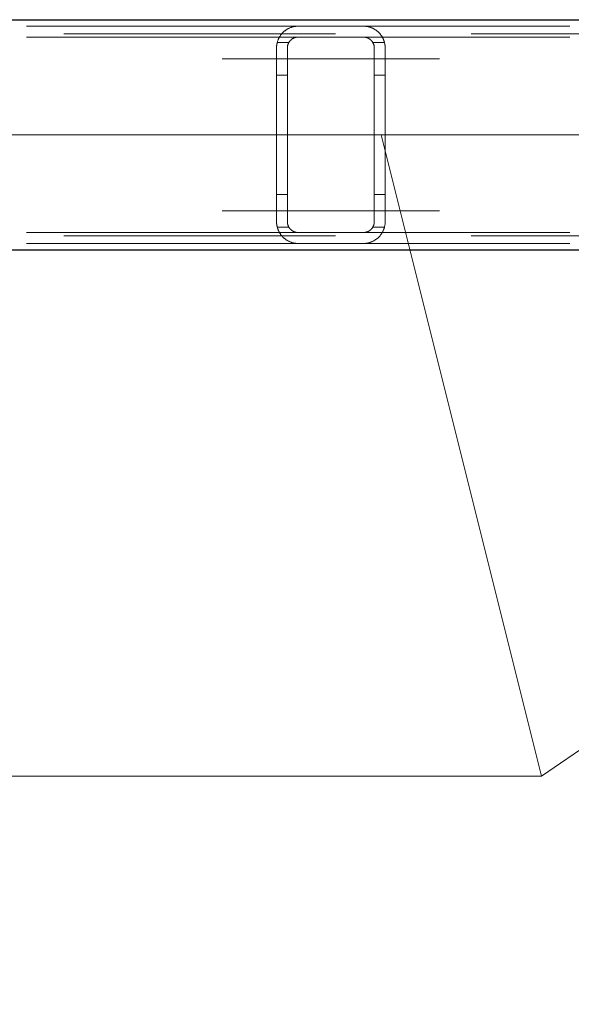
# Model space of a CAD drawing. Header units: millimetres. Extents: x -845 to -83, y 8759 to 9255.
# Tile 67 of 197: x -564 to -559, y 8993 to 9002. Entities that reach past the tile are written whole.
import ezdxf

# ---------------------------------------------------------------- set-up
doc = ezdxf.new("R2010")
doc.units = ezdxf.units.MM
doc.header["$LTSCALE"] = 10
doc.linetypes.add('HIDDEN', pattern=[0.375, 0.25, -0.125])
doc.linetypes.add('MITTE', pattern=[2, 1.25, -0.25, 0.25, -0.25])
for name, color, linetype, lineweight in [('PS_Hidden', 2, 'HIDDEN', 9), ('PS_Mid', 5, 'MITTE', 15), ('PS_Pos', 1, 'Continuous', 15), ('PS_Shape', 161, 'Continuous', 30), ('PS_SOLID', 7, 'Continuous', 30)]:
    doc.layers.add(name, color=color, linetype=linetype, lineweight=lineweight)
doc.styles.add('simplex', font='simplex.shx', dxfattribs={"width": 0.75})

# ---------------------------------------------------------------- blocks, each defined once
blk = doc.blocks.new('*X650')
at = {"layer": 'PS_Hidden', "color": 2, "linetype": 'HIDDEN'}
for p, q in [((-561.5231, 9002.2437), (-570.9231, 9002.2437)), ((-561.671, 9002.1783), (-561.6679, 9002.1816)), ((-561.6679, 9002.1816), (-561.6648, 9002.1848)), ((-561.6648, 9002.1848), (-561.6616, 9002.188)), ((-561.6616, 9002.188), (-561.6583, 9002.191)), ((-561.6583, 9002.191), (-561.655, 9002.194)), ((-561.655, 9002.194), (-561.6516, 9002.197)), ((-561.6516, 9002.197), (-561.6481, 9002.1998)), ((-561.6481, 9002.1998), (-561.6446, 9002.2026)), ((-561.6446, 9002.2026), (-561.6409, 9002.2053)), ((-561.6409, 9002.2053), (-561.637, 9002.208)), ((-561.637, 9002.208), (-561.633, 9002.2108)), ((-561.633, 9002.2108), (-561.6288, 9002.2134)), ((-561.6288, 9002.2134), (-561.6244, 9002.2161)), ((-561.6244, 9002.2161), (-561.6199, 9002.2187)), ((-561.6199, 9002.2187), (-561.6152, 9002.2212)), ((-561.6152, 9002.2212), (-561.6103, 9002.2236)), ((-561.6103, 9002.2236), (-561.6053, 9002.226)), ((-561.6053, 9002.226), (-561.6002, 9002.2282)), ((-561.6002, 9002.2282), (-561.5949, 9002.2303)), ((-561.5949, 9002.2303), (-561.5895, 9002.2323)), ((-561.5895, 9002.2323), (-561.584, 9002.2342)), ((-561.584, 9002.2342), (-561.5783, 9002.2359)), ((-561.5783, 9002.2359), (-561.5724, 9002.2375)), ((-561.5724, 9002.2375), (-561.566, 9002.239)), ((-561.566, 9002.239), (-561.5593, 9002.2404)), ((-561.5593, 9002.2404), (-561.5523, 9002.2416)), ((-561.5523, 9002.2416), (-561.5451, 9002.2425)), ((-561.5451, 9002.2425), (-561.5377, 9002.2432)), ((-561.5377, 9002.2432), (-561.5303, 9002.2436)), ((-561.5303, 9002.2436), (-561.5231, 9002.2437)), ((-561.5231, 9002.2437), (-560.9231, 9002.2437)), ((-561.5231, 9002.2437), (-561.5231, 9002.2437)), ((-551.5231, 9002.2437), (-560.9231, 9002.2437)), ((-560.9231, 9002.2437), (-560.9157, 9002.2436)), ((-560.9157, 9002.2436), (-560.9083, 9002.2432)), ((-560.9083, 9002.2432), (-560.901, 9002.2425)), ((-560.901, 9002.2425), (-560.8939, 9002.2416)), ((-560.8939, 9002.2416), (-560.887, 9002.2404)), ((-560.887, 9002.2404), (-560.8804, 9002.2391)), ((-560.8804, 9002.2391), (-560.8741, 9002.2376)), ((-560.8741, 9002.2376), (-560.8681, 9002.236)), ((-560.8681, 9002.236), (-560.8624, 9002.2343)), ((-560.8624, 9002.2343), (-560.8572, 9002.2325)), ((-560.8572, 9002.2325), (-560.852, 9002.2307)), ((-560.852, 9002.2307), (-560.847, 9002.2287)), ((-560.847, 9002.2287), (-560.842, 9002.2265)), ((-560.842, 9002.2265), (-560.8372, 9002.2243)), ((-560.8372, 9002.2243), (-560.8325, 9002.222)), ((-560.8325, 9002.222), (-560.8279, 9002.2196)), ((-560.8279, 9002.2196), (-560.8234, 9002.217)), ((-560.8234, 9002.217), (-560.819, 9002.2145)), ((-560.819, 9002.2145), (-560.8148, 9002.2118)), ((-560.8148, 9002.2118), (-560.8106, 9002.2091)), ((-560.8106, 9002.2091), (-560.8066, 9002.2063)), ((-560.8066, 9002.2063), (-560.8028, 9002.2034)), ((-560.8028, 9002.2034), (-560.799, 9002.2005)), ((-560.799, 9002.2005), (-560.7954, 9002.1976)), ((-560.7954, 9002.1976), (-560.7919, 9002.1946)), ((-560.7919, 9002.1946), (-560.7885, 9002.1917)), ((-560.7885, 9002.1917), (-560.7853, 9002.1887)), ((-560.7853, 9002.1887), (-560.7821, 9002.1856)), ((-560.7821, 9002.1856), (-560.7791, 9002.1826)), ((-560.7791, 9002.1826), (-560.7762, 9002.1795)), ((-560.7762, 9002.1795), (-560.7733, 9002.1762)), ((-638.6807, 9002.1737), (-482.9479, 9002.1737)), ((-561.5231, 9002.1437), (-570.9231, 9002.1437)), ((-561.7186, 9002.0856), (-561.7175, 9002.0902)), ((-561.7175, 9002.0902), (-561.7164, 9002.0947)), ((-561.6097, 9002.0937), (-561.7167, 9002.0937)), ((-561.7164, 9002.0947), (-561.7152, 9002.0992)), ((-561.7152, 9002.0992), (-561.7138, 9002.1036)), ((-561.7138, 9002.1036), (-561.7124, 9002.1081)), ((-561.7124, 9002.1081), (-561.7108, 9002.1124)), ((-561.7108, 9002.1124), (-561.7092, 9002.1168)), ((-561.7092, 9002.1168), (-561.7075, 9002.1211)), ((-561.7075, 9002.1211), (-561.7056, 9002.1253)), ((-561.7056, 9002.1253), (-561.7037, 9002.1295)), ((-561.7037, 9002.1295), (-561.7017, 9002.1336)), ((-561.7017, 9002.1336), (-561.6996, 9002.1377)), ((-561.6996, 9002.1377), (-561.6974, 9002.1417)), ((-561.6974, 9002.1417), (-561.6951, 9002.1457)), ((-561.6951, 9002.1457), (-561.6928, 9002.1495)), ((-561.6928, 9002.1495), (-561.6903, 9002.1534)), ((-561.6903, 9002.1534), (-561.6878, 9002.1571)), ((-561.6878, 9002.1571), (-561.6852, 9002.1608)), ((-561.6852, 9002.1608), (-561.6825, 9002.1645)), ((-561.6825, 9002.1645), (-561.6797, 9002.168)), ((-561.6797, 9002.168), (-561.6769, 9002.1715)), ((-561.6769, 9002.1715), (-561.674, 9002.175)), ((-561.674, 9002.175), (-561.671, 9002.1783)), ((-561.6123, 9002.0888), (-561.6133, 9002.0867)), ((-561.6113, 9002.0908), (-561.6123, 9002.0888)), ((-561.6102, 9002.0928), (-561.6113, 9002.0908)), ((-561.609, 9002.0948), (-561.6102, 9002.0928)), ((-561.6078, 9002.0968), (-561.609, 9002.0948)), ((-561.6066, 9002.0987), (-561.6078, 9002.0968)), ((-561.6053, 9002.1007), (-561.6066, 9002.0987)), ((-561.6039, 9002.1025), (-561.6053, 9002.1007)), ((-561.6025, 9002.1044), (-561.6039, 9002.1025)), ((-561.6011, 9002.1063), (-561.6025, 9002.1044)), ((-561.5996, 9002.1081), (-561.6011, 9002.1063)), ((-561.598, 9002.1099), (-561.5996, 9002.1081)), ((-561.5965, 9002.1116), (-561.598, 9002.1099)), ((-561.5948, 9002.1134), (-561.5965, 9002.1116)), ((-561.5931, 9002.115), (-561.5948, 9002.1134)), ((-561.5914, 9002.1167), (-561.5931, 9002.115)), ((-561.5896, 9002.1183), (-561.5914, 9002.1167)), ((-561.5878, 9002.1199), (-561.5896, 9002.1183)), ((-561.5859, 9002.1215), (-561.5878, 9002.1199)), ((-561.584, 9002.123), (-561.5859, 9002.1215)), ((-561.5819, 9002.1245), (-561.584, 9002.123)), ((-561.5798, 9002.126), (-561.5819, 9002.1245)), ((-561.5776, 9002.1275), (-561.5798, 9002.126)), ((-561.5753, 9002.129), (-561.5776, 9002.1275)), ((-561.5729, 9002.1304), (-561.5753, 9002.129)), ((-561.5705, 9002.1317), (-561.5729, 9002.1304)), ((-561.568, 9002.133), (-561.5705, 9002.1317)), ((-561.5654, 9002.1343), (-561.568, 9002.133)), ((-561.5627, 9002.1355), (-561.5654, 9002.1343)), ((-561.56, 9002.1366), (-561.5627, 9002.1355)), ((-561.5572, 9002.1377), (-561.56, 9002.1366)), ((-561.5543, 9002.1387), (-561.5572, 9002.1377)), ((-561.5514, 9002.1396), (-561.5543, 9002.1387)), ((-561.5484, 9002.1405), (-561.5514, 9002.1396)), ((-561.5453, 9002.1412), (-561.5484, 9002.1405)), ((-561.5422, 9002.1419), (-561.5453, 9002.1412)), ((-561.5391, 9002.1424), (-561.5422, 9002.1419)), ((-561.536, 9002.1429), (-561.5391, 9002.1424)), ((-561.5328, 9002.1432), (-561.536, 9002.1429)), ((-561.5295, 9002.1435), (-561.5328, 9002.1432)), ((-561.5263, 9002.1437), (-561.5295, 9002.1435)), ((-561.5231, 9002.1437), (-561.5263, 9002.1437)), ((-560.9231, 9002.1437), (-561.5231, 9002.1437)), ((-551.5231, 9002.1437), (-560.9231, 9002.1437)), ((-560.9197, 9002.1437), (-560.9231, 9002.1437)), ((-560.9163, 9002.1435), (-560.9197, 9002.1437)), ((-560.9129, 9002.1432), (-560.9163, 9002.1435)), ((-560.9096, 9002.1428), (-560.9129, 9002.1432)), ((-560.9062, 9002.1423), (-560.9096, 9002.1428)), ((-560.9029, 9002.1417), (-560.9062, 9002.1423)), ((-560.8997, 9002.1409), (-560.9029, 9002.1417)), ((-560.8966, 9002.1401), (-560.8997, 9002.1409)), ((-560.8936, 9002.1393), (-560.8966, 9002.1401)), ((-560.8907, 9002.1383), (-560.8936, 9002.1393)), ((-560.888, 9002.1374), (-560.8907, 9002.1383)), ((-560.8853, 9002.1363), (-560.888, 9002.1374)), ((-560.8828, 9002.1352), (-560.8853, 9002.1363)), ((-560.8802, 9002.134), (-560.8828, 9002.1352)), ((-560.8777, 9002.1328), (-560.8802, 9002.134)), ((-560.8752, 9002.1315), (-560.8777, 9002.1328)), ((-560.8728, 9002.1301), (-560.8752, 9002.1315)), ((-560.8705, 9002.1287), (-560.8728, 9002.1301)), ((-560.8682, 9002.1272), (-560.8705, 9002.1287)), ((-560.866, 9002.1257), (-560.8682, 9002.1272)), ((-560.8638, 9002.1242), (-560.866, 9002.1257)), ((-560.8617, 9002.1226), (-560.8638, 9002.1242)), ((-560.8597, 9002.121), (-560.8617, 9002.1226)), ((-560.8578, 9002.1194), (-560.8597, 9002.121)), ((-560.856, 9002.1178), (-560.8578, 9002.1194)), ((-560.8542, 9002.1162), (-560.856, 9002.1178)), ((-560.8526, 9002.1146), (-560.8542, 9002.1162)), ((-560.851, 9002.113), (-560.8526, 9002.1146)), ((-560.8494, 9002.1114), (-560.851, 9002.113)), ((-560.8479, 9002.1097), (-560.8494, 9002.1114)), ((-560.8464, 9002.1079), (-560.8479, 9002.1097)), ((-560.845, 9002.1062), (-560.8464, 9002.1079)), ((-560.8436, 9002.1044), (-560.845, 9002.1062)), ((-560.8423, 9002.1025), (-560.8436, 9002.1044)), ((-560.841, 9002.1007), (-560.8423, 9002.1025)), ((-560.8397, 9002.0988), (-560.841, 9002.1007)), ((-560.8385, 9002.0968), (-560.8397, 9002.0988)), ((-560.8373, 9002.0949), (-560.8385, 9002.0968)), ((-560.8362, 9002.0929), (-560.8373, 9002.0949)), ((-560.7294, 9002.0937), (-560.8365, 9002.0937)), ((-560.8351, 9002.0909), (-560.8362, 9002.0929)), ((-560.8341, 9002.0889), (-560.8351, 9002.0909)), ((-560.8331, 9002.0869), (-560.8341, 9002.0889)), ((-560.7733, 9002.1762), (-560.7704, 9002.1729)), ((-560.7704, 9002.1729), (-560.7676, 9002.1695)), ((-560.7676, 9002.1695), (-560.7649, 9002.1661)), ((-560.7649, 9002.1661), (-560.7622, 9002.1625)), ((-560.7622, 9002.1625), (-560.7596, 9002.1589)), ((-560.7596, 9002.1589), (-560.757, 9002.1552)), ((-560.757, 9002.1552), (-560.7545, 9002.1514)), ((-560.7545, 9002.1514), (-560.7521, 9002.1475)), ((-560.7521, 9002.1475), (-560.7498, 9002.1436)), ((-560.7498, 9002.1436), (-560.7476, 9002.1396)), ((-560.7476, 9002.1396), (-560.7454, 9002.1355)), ((-560.7454, 9002.1355), (-560.7433, 9002.1314)), ((-560.7433, 9002.1314), (-560.7413, 9002.1272)), ((-560.7413, 9002.1272), (-560.7394, 9002.1229)), ((-560.7394, 9002.1229), (-560.7376, 9002.1186)), ((-560.7376, 9002.1186), (-560.7359, 9002.1142)), ((-560.7359, 9002.1142), (-560.7343, 9002.1098)), ((-560.7343, 9002.1098), (-560.7328, 9002.1053)), ((-560.7328, 9002.1053), (-560.7314, 9002.1007)), ((-560.7314, 9002.1007), (-560.7301, 9002.0961)), ((-560.7301, 9002.0961), (-560.7289, 9002.0915)), ((-560.7289, 9002.0915), (-560.7278, 9002.0868)), ((-561.7231, 9002.0437), (-561.723, 9002.0484)), ((-561.7231, 9000.4437), (-561.7231, 9002.0437)), ((-561.723, 9002.0484), (-561.7228, 9002.0531)), ((-561.7228, 9002.0531), (-561.7225, 9002.0578)), ((-561.7225, 9002.0578), (-561.7222, 9002.0625)), ((-561.7222, 9002.0625), (-561.7217, 9002.0671)), ((-561.7217, 9002.0671), (-561.721, 9002.0718)), ((-561.721, 9002.0718), (-561.7203, 9002.0764)), ((-561.7203, 9002.0764), (-561.7195, 9002.081)), ((-561.7195, 9002.081), (-561.7186, 9002.0856)), ((-561.623, 9002.0459), (-561.6231, 9002.0437)), ((-561.6231, 9002.0437), (-561.6231, 9000.4437)), ((-561.6228, 9002.0502), (-561.623, 9002.048)), ((-561.623, 9002.048), (-561.623, 9002.0459)), ((-561.6227, 9002.0523), (-561.6228, 9002.0502)), ((-561.6225, 9002.0545), (-561.6227, 9002.0523)), ((-561.6222, 9002.0567), (-561.6225, 9002.0545)), ((-561.6219, 9002.0589), (-561.6222, 9002.0567)), ((-561.6215, 9002.061), (-561.6219, 9002.0589)), ((-561.6211, 9002.0632), (-561.6215, 9002.061)), ((-561.6207, 9002.0654), (-561.6211, 9002.0632)), ((-561.6202, 9002.0676), (-561.6207, 9002.0654)), ((-561.6196, 9002.0697), (-561.6202, 9002.0676)), ((-561.619, 9002.0719), (-561.6196, 9002.0697)), ((-561.6183, 9002.074), (-561.619, 9002.0719)), ((-561.6176, 9002.0762), (-561.6183, 9002.074)), ((-561.6169, 9002.0783), (-561.6176, 9002.0762)), ((-561.6161, 9002.0804), (-561.6169, 9002.0783)), ((-561.6152, 9002.0825), (-561.6161, 9002.0804)), ((-561.6143, 9002.0846), (-561.6152, 9002.0825)), ((-561.6133, 9002.0867), (-561.6143, 9002.0846)), ((-560.8321, 9002.0848), (-560.8331, 9002.0869)), ((-560.8312, 9002.0827), (-560.8321, 9002.0848)), ((-560.8304, 9002.0806), (-560.8312, 9002.0827)), ((-560.8295, 9002.0785), (-560.8304, 9002.0806)), ((-560.8288, 9002.0764), (-560.8295, 9002.0785)), ((-560.828, 9002.0742), (-560.8288, 9002.0764)), ((-560.8274, 9002.0721), (-560.828, 9002.0742)), ((-560.8267, 9002.0699), (-560.8274, 9002.0721)), ((-560.8262, 9002.0677), (-560.8267, 9002.0699)), ((-560.8256, 9002.0656), (-560.8262, 9002.0677)), ((-560.8251, 9002.0634), (-560.8256, 9002.0656)), ((-560.8247, 9002.0612), (-560.8251, 9002.0634)), ((-560.8243, 9002.059), (-560.8247, 9002.0612)), ((-560.824, 9002.0568), (-560.8243, 9002.059)), ((-560.8237, 9002.0546), (-560.824, 9002.0568)), ((-560.8235, 9002.0524), (-560.8237, 9002.0546)), ((-560.8233, 9002.0502), (-560.8235, 9002.0524)), ((-560.8232, 9002.0481), (-560.8233, 9002.0502)), ((-560.8231, 9002.0459), (-560.8232, 9002.0481)), ((-560.8231, 9002.0437), (-560.8231, 9002.0459)), ((-560.8231, 9000.4437), (-560.8231, 9002.0437)), ((-560.7278, 9002.0868), (-560.7268, 9002.0821)), ((-560.7268, 9002.0821), (-560.726, 9002.0774)), ((-560.726, 9002.0774), (-560.7252, 9002.0726)), ((-560.7252, 9002.0726), (-560.7245, 9002.0678)), ((-560.7245, 9002.0678), (-560.724, 9002.063)), ((-560.724, 9002.063), (-560.7236, 9002.0582)), ((-560.7236, 9002.0582), (-560.7233, 9002.0534)), ((-560.7233, 9002.0534), (-560.7231, 9002.0486)), ((-560.7231, 9002.0486), (-560.7231, 9002.0437)), ((-560.7231, 9002.0437), (-560.7231, 9002.0437)), ((-560.7231, 9002.0437), (-560.7231, 9000.4437)), ((-561.6231, 9001.7937), (-561.7231, 9001.7937)), ((-560.7231, 9001.7937), (-560.8231, 9001.7937)), ((-561.6231, 9000.6937), (-561.7231, 9000.6937)), ((-560.7231, 9000.6937), (-560.8231, 9000.6937)), ((-561.723, 9000.439), (-561.7231, 9000.4437)), ((-561.7231, 9000.4437), (-561.7231, 9000.4437)), ((-561.7228, 9000.4343), (-561.723, 9000.439)), ((-561.7225, 9000.4296), (-561.7228, 9000.4343)), ((-561.7222, 9000.425), (-561.7225, 9000.4296)), ((-561.7217, 9000.4203), (-561.7222, 9000.425)), ((-561.721, 9000.4157), (-561.7217, 9000.4203)), ((-561.7203, 9000.411), (-561.721, 9000.4157)), ((-561.7195, 9000.4064), (-561.7203, 9000.411)), ((-561.7186, 9000.4018), (-561.7195, 9000.4064)), ((-561.7175, 9000.3973), (-561.7186, 9000.4018)), ((-561.7164, 9000.3927), (-561.7175, 9000.3973)), ((-561.6097, 9000.3937), (-561.7167, 9000.3937)), ((-561.7152, 9000.3882), (-561.7164, 9000.3927)), ((-561.7138, 9000.3838), (-561.7152, 9000.3882)), ((-561.7124, 9000.3794), (-561.7138, 9000.3838)), ((-561.7108, 9000.375), (-561.7124, 9000.3794)), ((-561.7092, 9000.3706), (-561.7108, 9000.375)), ((-561.7075, 9000.3664), (-561.7092, 9000.3706)), ((-561.7056, 9000.3621), (-561.7075, 9000.3664)), ((-561.6231, 9000.4437), (-561.623, 9000.4416)), ((-561.623, 9000.4416), (-561.623, 9000.4394)), ((-561.623, 9000.4394), (-561.6228, 9000.4373)), ((-561.6228, 9000.4373), (-561.6227, 9000.4351)), ((-561.6227, 9000.4351), (-561.6225, 9000.4329)), ((-561.6225, 9000.4329), (-561.6222, 9000.4307)), ((-561.6222, 9000.4307), (-561.6219, 9000.4286)), ((-561.6219, 9000.4286), (-561.6215, 9000.4264)), ((-561.6215, 9000.4264), (-561.6211, 9000.4242)), ((-561.6211, 9000.4242), (-561.6207, 9000.422)), ((-561.6207, 9000.422), (-561.6202, 9000.4199)), ((-561.6202, 9000.4199), (-561.6196, 9000.4177)), ((-561.6196, 9000.4177), (-561.619, 9000.4155)), ((-561.619, 9000.4155), (-561.6183, 9000.4134)), ((-561.6183, 9000.4134), (-561.6176, 9000.4112)), ((-561.6176, 9000.4112), (-561.6169, 9000.4091)), ((-561.6169, 9000.4091), (-561.6161, 9000.407)), ((-561.6161, 9000.407), (-561.6152, 9000.4049)), ((-561.6152, 9000.4049), (-561.6143, 9000.4028)), ((-561.6143, 9000.4028), (-561.6133, 9000.4007)), ((-561.6133, 9000.4007), (-561.6123, 9000.3987)), ((-561.6123, 9000.3987), (-561.6113, 9000.3966)), ((-561.6113, 9000.3966), (-561.6102, 9000.3946)), ((-561.6102, 9000.3946), (-561.609, 9000.3926)), ((-561.609, 9000.3926), (-561.6078, 9000.3906)), ((-561.6078, 9000.3906), (-561.6066, 9000.3887)), ((-561.6066, 9000.3887), (-561.6053, 9000.3868)), ((-561.6053, 9000.3868), (-561.6039, 9000.3849)), ((-561.6039, 9000.3849), (-561.6025, 9000.383)), ((-561.6025, 9000.383), (-561.6011, 9000.3812)), ((-561.6011, 9000.3812), (-561.5996, 9000.3793)), ((-561.5996, 9000.3793), (-561.598, 9000.3775)), ((-561.598, 9000.3775), (-561.5965, 9000.3758)), ((-561.5965, 9000.3758), (-561.5948, 9000.3741)), ((-561.5948, 9000.3741), (-561.5931, 9000.3724)), ((-561.5931, 9000.3724), (-561.5914, 9000.3707)), ((-561.5914, 9000.3707), (-561.5896, 9000.3691)), ((-561.5896, 9000.3691), (-561.5878, 9000.3675)), ((-561.5878, 9000.3675), (-561.5859, 9000.3659)), ((-561.5859, 9000.3659), (-561.584, 9000.3644)), ((-560.8617, 9000.3648), (-560.8597, 9000.3664)), ((-560.8597, 9000.3664), (-560.8578, 9000.368)), ((-560.8578, 9000.368), (-560.856, 9000.3696)), ((-560.856, 9000.3696), (-560.8542, 9000.3712)), ((-560.8542, 9000.3712), (-560.8526, 9000.3728)), ((-560.8526, 9000.3728), (-560.851, 9000.3744)), ((-560.851, 9000.3744), (-560.8494, 9000.3761)), ((-560.8494, 9000.3761), (-560.8479, 9000.3778)), ((-560.8479, 9000.3778), (-560.8464, 9000.3795)), ((-560.8464, 9000.3795), (-560.845, 9000.3813)), ((-560.845, 9000.3813), (-560.8436, 9000.3831)), ((-560.8436, 9000.3831), (-560.8423, 9000.3849)), ((-560.8423, 9000.3849), (-560.841, 9000.3868)), ((-560.841, 9000.3868), (-560.8397, 9000.3887)), ((-560.8397, 9000.3887), (-560.8385, 9000.3906)), ((-560.8385, 9000.3906), (-560.8373, 9000.3925)), ((-560.8373, 9000.3925), (-560.8362, 9000.3945)), ((-560.7294, 9000.3937), (-560.8365, 9000.3937)), ((-560.8362, 9000.3945), (-560.8351, 9000.3965)), ((-560.8351, 9000.3965), (-560.8341, 9000.3985)), ((-560.8341, 9000.3985), (-560.8331, 9000.4006)), ((-560.8331, 9000.4006), (-560.8321, 9000.4026)), ((-560.8321, 9000.4026), (-560.8312, 9000.4047)), ((-560.8312, 9000.4047), (-560.8304, 9000.4068)), ((-560.8304, 9000.4068), (-560.8295, 9000.4089)), ((-560.8295, 9000.4089), (-560.8288, 9000.4111)), ((-560.8288, 9000.4111), (-560.828, 9000.4132)), ((-560.828, 9000.4132), (-560.8274, 9000.4154)), ((-560.8274, 9000.4154), (-560.8267, 9000.4175)), ((-560.8267, 9000.4175), (-560.8262, 9000.4197)), ((-560.8262, 9000.4197), (-560.8256, 9000.4219)), ((-560.8256, 9000.4219), (-560.8251, 9000.424)), ((-560.8251, 9000.424), (-560.8247, 9000.4262)), ((-560.8247, 9000.4262), (-560.8243, 9000.4284)), ((-560.8243, 9000.4284), (-560.824, 9000.4306)), ((-560.824, 9000.4306), (-560.8237, 9000.4328)), ((-560.8237, 9000.4328), (-560.8235, 9000.435)), ((-560.8235, 9000.435), (-560.8233, 9000.4372)), ((-560.8233, 9000.4372), (-560.8232, 9000.4394)), ((-560.8232, 9000.4394), (-560.8231, 9000.4415)), ((-560.8231, 9000.4415), (-560.8231, 9000.4437)), ((-560.8231, 9000.4437), (-560.8231, 9000.4437)), ((-560.7376, 9000.3688), (-560.7394, 9000.3645)), ((-560.7359, 9000.3732), (-560.7376, 9000.3688)), ((-560.7343, 9000.3776), (-560.7359, 9000.3732)), ((-560.7328, 9000.3821), (-560.7343, 9000.3776)), ((-560.7314, 9000.3867), (-560.7328, 9000.3821)), ((-560.7301, 9000.3913), (-560.7314, 9000.3867)), ((-560.7289, 9000.3959), (-560.7301, 9000.3913)), ((-560.7278, 9000.4006), (-560.7289, 9000.3959)), ((-560.7268, 9000.4053), (-560.7278, 9000.4006)), ((-560.726, 9000.41), (-560.7268, 9000.4053)), ((-560.7252, 9000.4148), (-560.726, 9000.41)), ((-560.7245, 9000.4196), (-560.7252, 9000.4148)), ((-560.724, 9000.4244), (-560.7245, 9000.4196)), ((-560.7236, 9000.4292), (-560.724, 9000.4244)), ((-560.7233, 9000.434), (-560.7236, 9000.4292)), ((-560.7231, 9000.4389), (-560.7233, 9000.434)), ((-560.7231, 9000.4437), (-560.7231, 9000.4389)), ((-638.6807, 9000.3137), (-482.9479, 9000.3137)), ((-561.5231, 9000.3437), (-570.9231, 9000.3437)), ((-561.7037, 9000.3579), (-561.7056, 9000.3621)), ((-561.7017, 9000.3538), (-561.7037, 9000.3579)), ((-561.6996, 9000.3497), (-561.7017, 9000.3538)), ((-561.6974, 9000.3457), (-561.6996, 9000.3497)), ((-561.6951, 9000.3418), (-561.6974, 9000.3457)), ((-561.6928, 9000.3379), (-561.6951, 9000.3418)), ((-561.6903, 9000.334), (-561.6928, 9000.3379)), ((-561.6878, 9000.3303), (-561.6903, 9000.334)), ((-561.6852, 9000.3266), (-561.6878, 9000.3303)), ((-561.6825, 9000.3229), (-561.6852, 9000.3266)), ((-561.6797, 9000.3194), (-561.6825, 9000.3229)), ((-561.6769, 9000.3159), (-561.6797, 9000.3194)), ((-561.674, 9000.3125), (-561.6769, 9000.3159)), ((-561.671, 9000.3091), (-561.674, 9000.3125)), ((-561.6679, 9000.3058), (-561.671, 9000.3091)), ((-561.6648, 9000.3026), (-561.6679, 9000.3058)), ((-561.6616, 9000.2994), (-561.6648, 9000.3026)), ((-561.6583, 9000.2964), (-561.6616, 9000.2994)), ((-561.655, 9000.2934), (-561.6583, 9000.2964)), ((-561.6516, 9000.2905), (-561.655, 9000.2934)), ((-561.6481, 9000.2876), (-561.6516, 9000.2905)), ((-561.6446, 9000.2849), (-561.6481, 9000.2876)), ((-561.6409, 9000.2821), (-561.6446, 9000.2849)), ((-561.637, 9000.2794), (-561.6409, 9000.2821)), ((-561.633, 9000.2767), (-561.637, 9000.2794)), ((-561.6288, 9000.274), (-561.633, 9000.2767)), ((-561.584, 9000.3644), (-561.5819, 9000.3629)), ((-561.5819, 9000.3629), (-561.5798, 9000.3614)), ((-561.5798, 9000.3614), (-561.5776, 9000.3599)), ((-561.5776, 9000.3599), (-561.5753, 9000.3585)), ((-561.5753, 9000.3585), (-561.5729, 9000.3571)), ((-561.5729, 9000.3571), (-561.5705, 9000.3557)), ((-561.5705, 9000.3557), (-561.568, 9000.3544)), ((-561.568, 9000.3544), (-561.5654, 9000.3531)), ((-561.5654, 9000.3531), (-561.5627, 9000.3519)), ((-561.5627, 9000.3519), (-561.56, 9000.3508)), ((-561.56, 9000.3508), (-561.5572, 9000.3497)), ((-561.5572, 9000.3497), (-561.5543, 9000.3487)), ((-561.5543, 9000.3487), (-561.5514, 9000.3478)), ((-561.5514, 9000.3478), (-561.5484, 9000.347)), ((-561.5484, 9000.347), (-561.5453, 9000.3462)), ((-561.5453, 9000.3462), (-561.5422, 9000.3456)), ((-561.5422, 9000.3456), (-561.5391, 9000.345)), ((-561.5391, 9000.345), (-561.536, 9000.3445)), ((-561.536, 9000.3445), (-561.5328, 9000.3442)), ((-561.5328, 9000.3442), (-561.5295, 9000.3439)), ((-561.5295, 9000.3439), (-561.5263, 9000.3438)), ((-561.5263, 9000.3438), (-561.5231, 9000.3437)), ((-561.5231, 9000.3437), (-560.9231, 9000.3437)), ((-560.9231, 9000.3437), (-560.9197, 9000.3438)), ((-551.5231, 9000.3437), (-560.9231, 9000.3437)), ((-560.9197, 9000.3438), (-560.9163, 9000.3439)), ((-560.9163, 9000.3439), (-560.9129, 9000.3442)), ((-560.9129, 9000.3442), (-560.9096, 9000.3446)), ((-560.9096, 9000.3446), (-560.9062, 9000.3451)), ((-560.9062, 9000.3451), (-560.9029, 9000.3458)), ((-560.9029, 9000.3458), (-560.8997, 9000.3465)), ((-560.8997, 9000.3465), (-560.8966, 9000.3473)), ((-560.8966, 9000.3473), (-560.8936, 9000.3482)), ((-560.8936, 9000.3482), (-560.8907, 9000.3491)), ((-560.8907, 9000.3491), (-560.888, 9000.3501)), ((-560.888, 9000.3501), (-560.8853, 9000.3511)), ((-560.8853, 9000.3511), (-560.8828, 9000.3522)), ((-560.8828, 9000.3522), (-560.8802, 9000.3534)), ((-560.8802, 9000.3534), (-560.8777, 9000.3547)), ((-560.8777, 9000.3547), (-560.8752, 9000.356)), ((-560.8752, 9000.356), (-560.8728, 9000.3573)), ((-560.8728, 9000.3573), (-560.8705, 9000.3588)), ((-560.8705, 9000.3588), (-560.8682, 9000.3602)), ((-560.8682, 9000.3602), (-560.866, 9000.3617)), ((-560.866, 9000.3617), (-560.8638, 9000.3632)), ((-560.8638, 9000.3632), (-560.8617, 9000.3648)), ((-560.8148, 9000.2756), (-560.819, 9000.273)), ((-560.8106, 9000.2784), (-560.8148, 9000.2756)), ((-560.8066, 9000.2812), (-560.8106, 9000.2784)), ((-560.8028, 9000.284), (-560.8066, 9000.2812)), ((-560.799, 9000.2869), (-560.8028, 9000.284)), ((-560.7954, 9000.2898), (-560.799, 9000.2869)), ((-560.7919, 9000.2928), (-560.7954, 9000.2898)), ((-560.7885, 9000.2958), (-560.7919, 9000.2928)), ((-560.7853, 9000.2988), (-560.7885, 9000.2958)), ((-560.7821, 9000.3018), (-560.7853, 9000.2988)), ((-560.7791, 9000.3048), (-560.7821, 9000.3018)), ((-560.7762, 9000.308), (-560.7791, 9000.3048)), ((-560.7733, 9000.3112), (-560.7762, 9000.308)), ((-560.7704, 9000.3145), (-560.7733, 9000.3112)), ((-560.7676, 9000.3179), (-560.7704, 9000.3145)), ((-560.7649, 9000.3214), (-560.7676, 9000.3179)), ((-560.7622, 9000.3249), (-560.7649, 9000.3214)), ((-560.7596, 9000.3285), (-560.7622, 9000.3249)), ((-560.757, 9000.3322), (-560.7596, 9000.3285)), ((-560.7545, 9000.336), (-560.757, 9000.3322)), ((-560.7521, 9000.3399), (-560.7545, 9000.336)), ((-560.7498, 9000.3438), (-560.7521, 9000.3399)), ((-560.7476, 9000.3478), (-560.7498, 9000.3438)), ((-560.7454, 9000.3519), (-560.7476, 9000.3478)), ((-560.7433, 9000.356), (-560.7454, 9000.3519)), ((-560.7413, 9000.3602), (-560.7433, 9000.356)), ((-560.7394, 9000.3645), (-560.7413, 9000.3602)), ((-561.5231, 9000.2437), (-570.9231, 9000.2437)), ((-561.6244, 9000.2714), (-561.6288, 9000.274)), ((-561.6199, 9000.2688), (-561.6244, 9000.2714)), ((-561.6152, 9000.2663), (-561.6199, 9000.2688)), ((-561.6103, 9000.2638), (-561.6152, 9000.2663)), ((-561.6053, 9000.2615), (-561.6103, 9000.2638)), ((-561.6002, 9000.2592), (-561.6053, 9000.2615)), ((-561.5949, 9000.2571), (-561.6002, 9000.2592)), ((-561.5895, 9000.2551), (-561.5949, 9000.2571)), ((-561.584, 9000.2532), (-561.5895, 9000.2551)), ((-561.5783, 9000.2515), (-561.584, 9000.2532)), ((-561.5724, 9000.2499), (-561.5783, 9000.2515)), ((-561.566, 9000.2484), (-561.5724, 9000.2499)), ((-561.5593, 9000.247), (-561.566, 9000.2484)), ((-561.5523, 9000.2459), (-561.5593, 9000.247)), ((-561.5451, 9000.2449), (-561.5523, 9000.2459)), ((-561.5377, 9000.2443), (-561.5451, 9000.2449)), ((-561.5303, 9000.2438), (-561.5377, 9000.2443)), ((-561.5231, 9000.2437), (-561.5303, 9000.2438)), ((-560.9231, 9000.2437), (-561.5231, 9000.2437)), ((-560.9157, 9000.2439), (-560.9231, 9000.2437)), ((-551.5231, 9000.2437), (-560.9231, 9000.2437)), ((-560.9083, 9000.2443), (-560.9157, 9000.2439)), ((-560.901, 9000.2449), (-560.9083, 9000.2443)), ((-560.8939, 9000.2458), (-560.901, 9000.2449)), ((-560.887, 9000.247), (-560.8939, 9000.2458)), ((-560.8804, 9000.2483), (-560.887, 9000.247)), ((-560.8741, 9000.2498), (-560.8804, 9000.2483)), ((-560.8681, 9000.2514), (-560.8741, 9000.2498)), ((-560.8624, 9000.2531), (-560.8681, 9000.2514)), ((-560.8572, 9000.2549), (-560.8624, 9000.2531)), ((-560.852, 9000.2568), (-560.8572, 9000.2549)), ((-560.847, 9000.2588), (-560.852, 9000.2568)), ((-560.842, 9000.2609), (-560.847, 9000.2588)), ((-560.8372, 9000.2631), (-560.842, 9000.2609)), ((-560.8325, 9000.2654), (-560.8372, 9000.2631)), ((-560.8279, 9000.2679), (-560.8325, 9000.2654)), ((-560.8234, 9000.2704), (-560.8279, 9000.2679)), ((-560.819, 9000.273), (-560.8234, 9000.2704))]:
    blk.add_line(p, q, dxfattribs=at)
at = {"layer": 'PS_Mid', "color": 5, "linetype": 'MITTE'}
for p, q in [((-562.2231, 9001.9437), (-561.1231, 9001.9437)), ((-562.2231, 9001.9437), (-561.1231, 9001.9437)), ((-561.3231, 9001.9437), (-560.2231, 9001.9437)), ((-561.3231, 9001.9437), (-560.2231, 9001.9437)), ((-641.1763, 9001.2437), (-480.4523, 9001.2437)), ((-539.0494, 9001.2437), (-593.3967, 9001.2437)), ((-561.2231, 9001.2437), (-561.2231, 9001.2437)), ((-562.2231, 9000.5437), (-561.1231, 9000.5437)), ((-562.2231, 9000.5437), (-561.1231, 9000.5437)), ((-561.3231, 9000.5437), (-560.2231, 9000.5437)), ((-561.3231, 9000.5437), (-560.2231, 9000.5437))]:
    blk.add_line(p, q, dxfattribs=at)
at = {"layer": 'PS_SOLID', "color": 7, "linetype": 'Continuous'}
for p, q in [((-638.6807, 9002.3037), (-482.9479, 9002.3037)), ((-638.6807, 9000.1837), (-482.9479, 9000.1837))]:
    blk.add_line(p, q, dxfattribs=at)
blk = doc.blocks.new('*X709')
at = {"color": 1}
for p in [(-550.7597, 9001.2437), (-564.2826, 8995.3369)]:
    blk.add_line(p, (-559.2826, 8995.3369), dxfattribs=at)
blk = doc.blocks.new('*X710')
at = {"color": 1}
for p, q in [((-560.7597, 9001.2437), (-559.2826, 8995.3369)), ((-571.204, 8997.4369), (-566.3826, 8997.4369)), ((-564.2826, 8995.3369), (-559.2826, 8995.3369)), ((-571.204, 8993.2369), (-566.3826, 8993.2369))]:
    blk.add_line(p, q, dxfattribs=at)
for centre, start, end in [((-571.204, 8995.3369), 90, 270), ((-566.3826, 8995.3369), 270, 90)]:
    blk.add_arc(centre, 2.1, start, end, dxfattribs=at)
at = {"color": 30, "style": 'simplex', "width": 0.75}
blk.add_text('591', height=3, dxfattribs=at).set_placement((-571.204, 8993.8369))

msp = doc.modelspace()

# ---------------------------------------------------------------- block references
at = {"layer": 'PS_Pos'}
for name in ['*X709', '*X710']:
    msp.add_blockref(name, (0, 0), dxfattribs=at)
at = {"layer": 'PS_Shape', "color": 31}
msp.add_blockref('*X650', (0, 0), dxfattribs=at)

doc.saveas('drawing.dxf')
